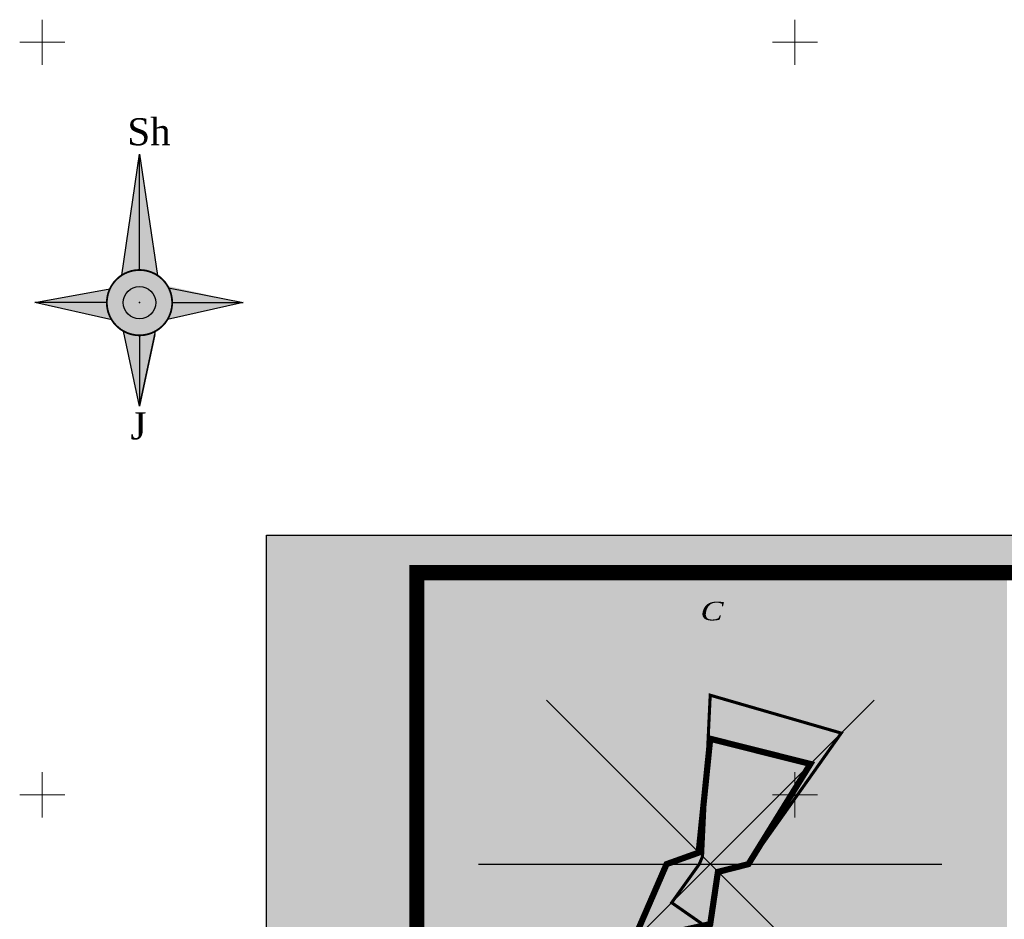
# Model space of a CAD drawing. Extents: x 398198 to 398512, y 4213857 to 4214102.
# Tile 7 of 27: x 398198 to 398264, y 4214042 to 4214102. Entities that reach past the tile are written whole.
import ezdxf
from ezdxf.enums import TextEntityAlignment as Align

# ---------------------------------------------------------------- set-up
doc = ezdxf.new("R2010")
doc.units = 0
doc.header["$LTSCALE"] = 0.5
doc.header["$MEASUREMENT"] = 0
doc.layers.add('.', color=7, linetype='Continuous', lineweight=15)
doc.layers.add('A_ROZA', color=7, linetype='Continuous')
doc.layers.add('DECOR_OBJCT_#####_L', color=7, linetype='Continuous', true_color=0x000000)
doc.layers.add('GEODS_POINT_GRID#_B', color=7, linetype='Continuous', true_color=0x000000)
doc.styles.add('ESKD1', font='times.ttf', dxfattribs={"width": 0.8, "oblique": 15})

# ---------------------------------------------------------------- blocks, each defined once
blk = doc.blocks.new('CrossCoord_m1')
at = {"layer": 'GEODS_POINT_GRID#_B', "color": 3, "lineweight": 20, "true_color": 0x00ff00, "flags": 128}
for points in [[(0, 3), (0, -3)], [(-3, 0), (3, 0)]]:
    blk.add_lwpolyline(points, dxfattribs=at)
blk = doc.blocks.new('roza vetrov')
at = {"ltscale": 0.5}
for color, points in [(0, [(567.702, 558.731), (567.702, 551.029, 0.147358), (566.503, 550.668)]), (6, [(567.702, 558.731), (567.702, 551.029, -0.147358), (568.901, 550.668)]), (72, [(569.872, 548.859, 1), (565.532, 548.859, 1)]), (2, [(565.731, 549.767), (560.744, 548.859), (565.532, 548.859, -0.108367)]), (40, [(568.777, 548.859, 1), (566.626, 548.859, 1)]), (2, [(569.872, 548.859, 0.135091), (569.567, 549.969), (574.587, 548.859)]), (7, [(565.532, 548.859, 0.135091), (565.837, 547.748), (560.817, 548.859)]), (7, [(569.872, 548.859, -0.135091), (569.567, 547.748), (574.587, 548.859)]), (0, [(567.702, 546.688, -0.127803), (566.645, 546.963), (567.702, 541.973)]), (6, [(567.702, 546.688, 0.127803), (568.758, 546.963), (567.702, 541.973)])]:
    blk.add_hatch(color=color, dxfattribs=at).paths.add_polyline_path(points)
at = {"linetype": 'Continuous', "ltscale": 5}
for points in [[(566.537, 550.69), (567.702, 558.731), (568.901, 550.668)], [(567.702, 551.029), (567.702, 558.731)], [(565.862, 547.707), (560.744, 548.859), (565.731, 549.767)], [(569.638, 549.84), (574.587, 548.859), (569.567, 547.748)], [(565.532, 548.859), (560.744, 548.859)], [(565.532, 548.859), (560.744, 548.859)], [(567.702, 541.973), (567.702, 541.973), (568.722, 546.75), (567.702, 541.973), (566.645, 546.963)], [(567.702, 541.973), (568.769, 546.969)]]:
    blk.add_lwpolyline(points, dxfattribs=at)
at = {"ltscale": 0.5}
for points in [[(567.702, 551.029), (567.702, 558.731)], [(565.532, 548.859), (560.744, 548.859)], [(565.532, 548.859), (560.744, 548.859)], [(569.872, 548.859), (574.587, 548.859)], [(567.702, 546.688), (567.702, 541.973)]]:
    blk.add_lwpolyline(points, dxfattribs=at)
at = {"color": 0, "ltscale": 0.5, "const_width": 0.12}
blk.add_lwpolyline([(566.645, 546.963, -0.391931), (565.731, 549.767, -0.459903), (568.901, 550.668, -0.129847), (569.638, 549.84, -0.256992), (569.567, 547.748, -0.405845), (566.645, 546.963, -0.053016)], format="xyb", dxfattribs=at)
at = {"linetype": 'Continuous', "ltscale": 5}
for radius in [2.17, 1.075]:
    blk.add_circle((567.702, 548.859), radius, dxfattribs=at)
at = {"ltscale": 0.5}
blk.add_point((567.702, 548.859), dxfattribs=at)
at = {"color": 0, "ltscale": 0.5, "char_height": 1.8, "attachment_point": 1}
for s, insert, width in [('{\\fTimes New Roman|b0|i0|c0|p18;Sh}', (566.897, 561.115), 2.09038), ('{\\fTimes New Roman|b0|i0|c0|p18;J}', (567.113, 541.577), 2.0904)]:
    blk.add_mtext(s, dxfattribs=dict(at, insert=insert, width=width))
blk = doc.blocks.new('wdqwqwwq')
at = {"layer": 'DECOR_OBJCT_#####_L', "linetype": 'Continuous'}
blk.add_blockref('roza vetrov', (397638.757, 4213533.843), dxfattribs=at)
at = {"layer": 'GEODS_POINT_GRID#_B', "color": 3, "true_color": 0x00ff00, "xscale": 0.5, "yscale": 0.5, "zscale": 0.5}
for p in [(398200, 4214100), (398250, 4214100), (398200, 4214050), (398250, 4214050)]:
    blk.add_blockref('CrossCoord_m1', p, dxfattribs=at)
blk = doc.blocks.new('GC_ROZA1')
at = {"color": 0, "linetype": 'Continuous'}
blk.add_lwpolyline([(0, -25, 0, 0, 0), (0, 22.5, 1, 0, 0), (0, 25, 0, 0, 0)], format="xyseb", dxfattribs=at)
for points in [[(-17.6777, 17.6777), (17.6777, -17.6777)], [(-17.6777, -17.6777), (17.6777, 17.6777)], [(-25, 0), (25, 0)]]:
    blk.add_lwpolyline(points, dxfattribs=at)
at = {"color": 0, "oblique": 14.994305, "width": 1.2}
blk.add_attdef('S', text='', height=2, dxfattribs=at).set_placement((0, 26.3158), align=Align.CENTER)
blk = doc.blocks.new('паппку')
at = {"layer": 'A_ROZA', "color": 5, "linetype": 'Continuous', "const_width": 0.333}
blk.add_lwpolyline([(2381.48, 1233.7), (2395.62, 1229.61), (2385.6, 1215.47), (2382.31, 1214.63), (2381.48, 1208.41), (2377.32, 1211.31), (2380.3, 1215.47), (2380.65, 1216.3)], close=True, dxfattribs=at)
at = {"layer": 'A_ROZA', "color": 1, "linetype": 'Continuous', "const_width": 0.667}
blk.add_lwpolyline([(2381.48, 1229), (2392.29, 1226.28), (2385.6, 1215.47), (2382.31, 1214.63), (2381.48, 1209), (2373.16, 1207.15), (2376.77, 1215.47), (2380.23, 1216.71)], close=True, dxfattribs=at)
at = {"layer": 'A_ROZA'}
ref = blk.add_blockref('GC_ROZA1', (2381.48, 1215.47), dxfattribs=at)
ref.add_attrib('S', 'С', dxfattribs={"layer": '0', "color": 0, "height": 2, "style": 'ESKD1', "oblique": 14.9943, "width": 1.2}).set_placement((2381.48, 1241.78), align=Align.CENTER)

msp = doc.modelspace()

# ---------------------------------------------------------------- block references
at = {"linetype": 'Continuous'}
msp.add_blockref('wdqwqwwq', (0, 0), dxfattribs=at)

# ---------------------------------------------------------------- next in the draw order: hatches: boundary and pattern name
at = {"layer": '.', "linetype": 'Continuous', "lineweight": 35, "true_color": 0xffffff}
h = msp.add_hatch(color=7, dxfattribs=at)
h.dxf.hatch_style = 1
h.paths.add_polyline_path([(398214.889, 4214067.264), (398511.889, 4214067.264), (398511.889, 4213857.264), (398214.889, 4213857.264)])
h.paths.add_polyline_path([(398224.889, 4214064.764), (398509.389, 4214064.764), (398509.389, 4213859.764), (398224.889, 4213859.764)], flags=16)
h = msp.add_hatch(color=7, dxfattribs=at)
h.dxf.hatch_style = 1
h.paths.add_polyline_path([(398224.889, 4214028.488), (398264.084, 4214028.488), (398264.084, 4214064.764), (398224.889, 4214064.764)])

# ---------------------------------------------------------------- next in the draw order: linework, layer by layer
msp.add_lwpolyline([(398214.889, 4214067.264), (398511.889, 4214067.264), (398511.889, 4213857.264), (398214.889, 4213857.264)], close=True)
at = {"const_width": 1}
msp.add_lwpolyline([(398224.889, 4214064.764), (398509.389, 4214064.764), (398509.389, 4213859.764), (398224.889, 4213859.764)], close=True, dxfattribs=at)

# ---------------------------------------------------------------- next in the draw order: block references
at = {"xscale": 0.615625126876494, "yscale": 0.615625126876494, "zscale": 0.615625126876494}
msp.add_blockref('паппку', (396778.274, 4213297.127), dxfattribs=at)

doc.saveas('drawing.dxf')
